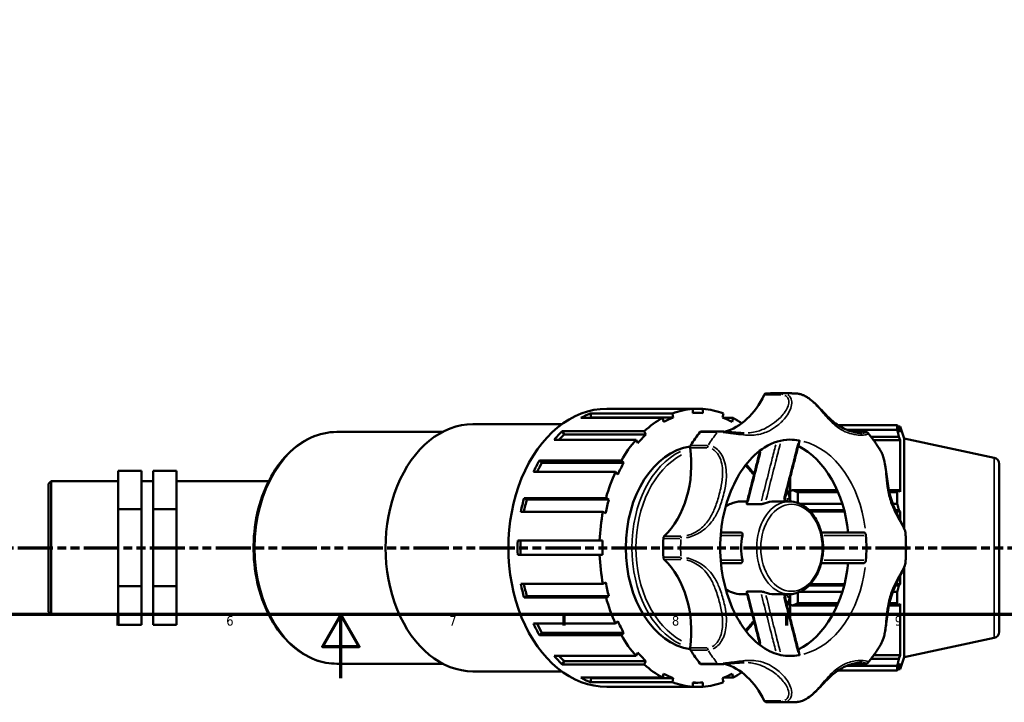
# Model space of a CAD drawing. Header units: millimetres. Extents: x 0 to 1075, y -415 to 829.
# Tile 3 of 10: x 320 to 629, y -8 to 207. Entities that reach past the tile are written whole.
import ezdxf

# ---------------------------------------------------------------- set-up
doc = ezdxf.new("R2010")
doc.units = ezdxf.units.MM
doc.linetypes.add('DOUBLE_DASH_CHAIN', pattern=[1.2403, 0.6614, -0.0827, 0.1654, -0.0827, 0.1654, -0.0827])
for name, color, linetype, lineweight in [('Border (ANSI)', 7, 'Continuous', 70), ('Section Line (ANSI)', 7, 'DOUBLE_DASH_CHAIN', 70), ('Visible (ANSI)', 7, 'Continuous', 50), ('Visible Narrow (ANSI)', 7, 'Continuous', 35)]:
    doc.layers.add(name, color=color, linetype=linetype, lineweight=lineweight)
doc.styles.add('Note Text (ANSI)', font='tahoma.ttf')

# ---------------------------------------------------------------- blocks, each defined once
blk = doc.blocks.new('Borders Default Border')
at = {"layer": 'Border (ANSI)'}
for p, q in [((350.42, 20), (350.42, 16.55)), ((490.58, 20), (490.58, 16.55)), ((560.67, 20), (560.67, 16.55))]:
    blk.add_line(p, q, dxfattribs=at)
at = {"layer": 'Border (ANSI)', "flags": 128}
for points in [[(20, 20), (20, 574), (821, 574), (821, 20), (20, 20)], [(420.5, 0), (420.5, 20), (414.73, 10), (426.27, 10), (420.5, 20)]]:
    blk.add_lwpolyline(points, dxfattribs=at)
at = {"layer": 'Border (ANSI)', "char_height": 3.05, "attachment_point": 7, "style": 'Note Text (ANSI)'}
for s, insert in [('6', (384.49, 16.49)), ('7', (454.6, 16.55)), ('8', (524.63, 16.48)), ('9', (594.7, 16.49))]:
    blk.add_mtext(s, dxfattribs=dict(at, insert=insert))
blk = doc.blocks.new('2dTransSection0')
at = {"layer": 'Section Line (ANSI)', "linetype": 'DOUBLE_DASH_CHAIN', "ltscale": 16.726234}
blk.add_line((277.44, 41.03), (744.99, 41.03), dxfattribs=at)

msp = doc.modelspace()

# ---------------------------------------------------------------- linework, layer by layer
at = {"layer": 'Visible (ANSI)'}
for p, q in [((556.232, 89.628), (561.731, 89.628)), ((504.145, 84.768), (507.008, 84.768)), ((531.184, 84.709), (505.41, 84.709)), ((531.184, 84.709), (534.381, 84.709)), ((531.184, 83.395), (531.184, 84.709)), ((534.381, 84.709), (534.381, 83.395)), ((521.718, 81.873), (495.944, 81.873)), ((498.984, 83.27), (524.758, 83.27)), ((498.984, 83.27), (499.271, 82.02)), ((525.045, 82.02), (499.271, 82.02)), ((522.005, 80.623), (521.718, 81.873)), ((524.758, 83.27), (525.045, 82.02)), ((532.783, 83.455), (531.184, 83.455)), ((540.52, 82.02), (540.807, 83.27)), ((540.9, 81.873), (543.847, 81.873)), ((543.847, 81.873), (543.56, 80.623)), ((419.249, 77.478), (452.48, 77.478)), ((462.047, 79.908), (489.975, 79.908)), ((490.146, 77.695), (515.92, 77.695)), ((490.146, 77.695), (490.692, 76.632)), ((515.92, 77.695), (516.466, 76.632)), ((539.367, 77.636), (533.869, 77.636)), ((576.847, 79.606), (595.472, 79.606)), ((595.472, 78.123), (579.684, 78.123)), ((581.126, 77.636), (584.094, 77.636)), ((595.472, 78.123), (595.472, 79.606)), ((595.704, 79.158), (596.405, 79.158)), ((596.405, 77.393), (596.005, 78.566)), ((596.405, 77.393), (596.405, 79.158)), ((597.631, 75.383), (596.405, 79.158)), ((513.334, 75.038), (487.56, 75.038)), ((516.466, 76.632), (490.692, 76.632)), ((513.881, 73.975), (513.334, 75.038)), ((587.235, 75.94), (596.005, 75.94)), ((588.05, 74.849), (596.405, 74.849)), ((596.005, 75.94), (596.405, 74.849)), ((596.405, 58.634), (596.405, 74.849)), ((597.631, 47.171), (597.631, 75.383)), ((625.947, 69.364), (597.631, 75.383)), ((482.959, 68.531), (508.733, 68.531)), ((482.959, 68.531), (483.711, 67.759)), ((508.733, 68.531), (509.485, 67.759)), ((350.531, 65.276), (357.865, 65.276)), ((350.531, 65.276), (350.531, 53.212)), ((357.865, 53.212), (357.865, 65.276)), ((368.865, 65.276), (361.531, 65.276)), ((361.531, 65.276), (361.531, 53.212)), ((368.865, 65.276), (368.865, 53.212)), ((509.485, 67.759), (483.711, 67.759)), ((627.531, 67.408), (627.531, 14.647)), ((328.531, 61.144), (329.369, 61.983)), ((329.369, 61.983), (329.369, 20.073)), ((329.369, 61.983), (350.531, 61.983)), ((357.865, 61.983), (361.531, 61.983)), ((368.865, 61.983), (397.798, 61.983)), ((506.855, 64.875), (481.081, 64.875)), ((507.606, 64.102), (506.855, 64.875)), ((561.751, 62.916), (561.751, 58.823)), ((328.531, 20.911), (328.531, 61.144)), ((562.571, 59.202), (561.751, 58.823)), ((576.567, 59.202), (562.571, 59.202)), ((596.005, 59.202), (592.861, 59.202)), ((596.405, 58.634), (596.005, 59.202)), ((478.127, 56.675), (503.901, 56.675)), ((478.127, 56.675), (479.01, 56.269)), ((504.784, 56.269), (479.01, 56.269)), ((503.901, 56.675), (504.784, 56.269)), ((560.781, 56.269), (561.664, 56.675)), ((561.751, 55.606), (561.751, 58.823)), ((564.211, 58.49), (564.211, 55.156)), ((564.211, 58.49), (576.877, 58.49)), ((593.015, 58.49), (595.472, 58.49)), ((595.472, 54.911), (595.472, 58.49)), ((350.531, 53.212), (357.865, 53.212)), ((350.531, 53.212), (350.531, 28.963)), ((357.865, 28.963), (357.865, 53.212)), ((368.865, 53.212), (361.531, 53.212)), ((361.531, 53.212), (361.531, 28.963)), ((368.865, 53.212), (368.865, 28.963)), ((546.367, 55.608), (548.315, 55.608)), ((548.399, 54.774), (552.543, 54.774)), ((556.727, 55.608), (561.59, 55.608)), ((578.194, 54.911), (564.833, 54.911)), ((567.781, 52.863), (578.785, 52.863)), ((595.472, 54.911), (594.073, 54.911)), ((594.909, 52.863), (596.005, 52.863)), ((596.005, 52.863), (596.405, 52.494)), ((502.913, 52.377), (477.139, 52.377)), ((503.797, 51.971), (502.913, 52.377)), ((568.137, 52.494), (578.881, 52.494)), ((595.076, 52.494), (596.405, 52.494)), ((596.405, 49.774), (596.405, 52.494)), ((476.121, 43.288), (501.895, 43.288)), ((501.895, 43.288), (502.824, 43.288)), ((501.895, 38.768), (476.121, 38.768)), ((502.824, 38.768), (501.895, 38.768)), ((597.631, 6.672), (597.631, 34.884)), ((596.405, 29.562), (596.405, 32.281)), ((350.531, 28.963), (357.865, 28.963)), ((350.531, 28.963), (350.531, 16.779)), ((357.865, 16.779), (357.865, 28.963)), ((368.865, 28.963), (361.531, 28.963)), ((361.531, 28.963), (361.531, 16.779)), ((368.865, 28.963), (368.865, 16.779)), ((477.139, 29.679), (502.913, 29.679)), ((502.913, 29.679), (503.797, 30.085)), ((578.785, 29.192), (567.781, 29.192)), ((568.137, 29.562), (578.881, 29.562)), ((596.005, 29.192), (594.909, 29.192)), ((595.076, 29.562), (596.405, 29.562)), ((596.405, 29.562), (596.005, 29.192)), ((479.01, 25.786), (478.127, 25.38)), ((503.901, 25.38), (478.127, 25.38)), ((504.784, 25.786), (479.01, 25.786)), ((504.784, 25.786), (503.901, 25.38)), ((546.367, 26.448), (548.315, 26.448)), ((548.399, 27.282), (552.543, 27.282)), ((556.727, 26.448), (561.59, 26.448)), ((561.664, 25.38), (560.781, 25.786)), ((561.751, 23.232), (561.751, 26.449)), ((564.211, 26.899), (564.211, 23.566)), ((564.833, 27.145), (578.194, 27.145)), ((594.073, 27.145), (595.472, 27.145)), ((595.472, 23.566), (595.472, 27.145)), ((561.751, 23.232), (561.751, 19.139)), ((561.751, 23.232), (562.571, 22.853)), ((562.571, 22.853), (576.567, 22.853)), ((576.877, 23.566), (564.211, 23.566)), ((592.861, 22.853), (596.005, 22.853)), ((595.472, 23.566), (593.015, 23.566)), ((596.005, 22.853), (596.405, 23.421)), ((596.405, 7.206), (596.405, 23.421)), ((328.531, 20.911), (329.369, 20.073)), ((329.369, 20.073), (350.531, 20.073)), ((357.865, 20.073), (361.531, 20.073)), ((368.865, 20.073), (397.798, 20.073)), ((350.531, 16.779), (357.865, 16.779)), ((368.865, 16.779), (361.531, 16.779)), ((481.081, 17.181), (506.855, 17.181)), ((506.855, 17.181), (507.606, 17.953)), ((483.711, 14.296), (482.959, 13.524)), ((508.733, 13.524), (482.959, 13.524)), ((509.485, 14.296), (483.711, 14.296)), ((509.485, 14.296), (508.733, 13.524)), ((625.947, 12.691), (597.631, 6.672)), ((487.56, 7.017), (513.334, 7.017)), ((513.334, 7.017), (513.881, 8.08)), ((588.05, 7.206), (596.405, 7.206)), ((596.405, 7.206), (596.005, 6.115)), ((597.631, 6.672), (596.405, 2.898)), ((419.249, 4.578), (452.48, 4.578)), ((490.692, 5.423), (490.146, 4.36)), ((515.92, 4.36), (490.146, 4.36)), ((516.466, 5.423), (490.692, 5.423)), ((516.466, 5.423), (515.92, 4.36)), ((533.869, 4.42), (539.367, 4.42)), ((579.684, 3.932), (595.472, 3.932)), ((584.094, 4.42), (581.126, 4.42)), ((596.005, 6.115), (587.235, 6.115)), ((595.472, 2.45), (595.472, 3.932)), ((596.005, 3.489), (596.405, 4.662)), ((596.405, 2.898), (596.405, 4.662)), ((462.047, 2.148), (489.975, 2.148)), ((495.944, 0.182), (521.718, 0.182)), ((499.271, 0.035), (498.984, -1.214)), ((525.045, 0.035), (499.271, 0.035)), ((521.718, 0.182), (522.005, 1.432)), ((525.045, 0.035), (524.758, -1.214)), ((540.807, -1.214), (540.52, 0.035)), ((543.847, 0.182), (540.9, 0.182)), ((543.56, 1.432), (543.847, 0.182)), ((595.472, 2.45), (576.847, 2.45)), ((595.704, 2.898), (596.405, 2.898)), ((524.758, -1.214), (498.984, -1.214)), ((504.145, -2.712), (507.008, -2.712)), ((505.41, -2.654), (531.184, -2.654)), ((531.184, -2.654), (531.184, -1.34)), ((532.783, -1.4), (531.184, -1.4)), ((534.381, -2.654), (531.184, -2.654)), ((534.381, -1.34), (534.381, -2.654)), ((556.232, -7.572), (561.731, -7.572))]:
    msp.add_line(p, q, dxfattribs=at)
for centre, start, end in [((625.531, 67.408), 0, 78), ((625.531, 14.647), 282, 0)]:
    msp.add_arc(centre, 2, start, end, dxfattribs=at)
for centre, major_axis, start_param, end_param in [((537.674, 104.39), (0, -27.273), 0.1801496, 0.9775702), ((554.191, 88.64), (0, 0.9), 0.0605445, 0.9775702), ((556.232, 41.028), (0, 48.6), 0, 0.0605445), ((504.145, 41.028), (0, 43.74), 0, 3.1415927), ((507.008, 41.028), (0, 43.74), 6.2314933, 6.3348773), ((532.783, 41.028), (0, 43.74), 0.051692, 0.2624673), ((532.783, 41.028), (0, 43.74), 6.020718, 6.2314933), ((507.008, 41.028), (0, 43.74), 0.2624673, 0.3658512), ((507.008, 41.028), (0, 42.428), 0.2608671, 0.273984), ((532.783, 41.028), (0, 43.74), 0.3658512, 0.5766266), ((532.783, 41.028), (0, 42.428), 0.2608671, 0.3674514), ((532.783, 41.028), (0, 42.428), 6.2298931, 6.3364775), ((532.783, 41.028), (0, 42.428), 5.9157339, 6.0223182), ((532.783, 41.028), (0, 43.74), 5.8214198, 5.9173341), ((462.047, 41.028), (0, 38.88), 0, 3.1415927), ((507.008, 41.028), (0, 43.74), 0.5766266, 0.6800105), ((556.232, 41.028), (0, -48.6), 3.8664463, 3.9875353), ((533.869, 76.736), (0, 0.9), 0, 0.7248537), ((507.008, 41.028), (0, -42.428), 3.716619, 3.782398), ((532.783, 41.028), (0, -43.74), 3.8216032, 4.0323785), ((532.783, 41.028), (0, -42.428), 3.716619, 3.8232034), ((561.731, 41.028), (0, 34.02), 6.1675696, 6.2831853), ((532.783, 41.028), (0, 32.076), 0.1063307, 3.035262), ((511.428, 67.273), (0, 27.273), 3.7348188, 4.904561), ((530.983, 72.654), (0, -0.9), 3.9875353, 4.904561), ((556.232, 41.028), (0, 34.02), 4.8557365, 5.9396885), ((507.008, 41.028), (0, 43.74), 0.8907858, 0.9941698), ((507.008, 41.028), (0, -42.428), 4.0307783, 4.1155136), ((532.783, 41.028), (0, -42.428), 4.0307783, 4.1373626), ((532.783, 41.028), (0, -43.74), 4.1357624, 4.3465377), ((532.783, 41.028), (0, 43.74), 5.0782402, 5.1453366), ((507.008, 41.028), (0, 43.74), 1.2049451, 1.308329), ((507.008, 41.028), (0, -42.428), 4.3449375, 4.4416031), ((532.783, 41.028), (0, -42.428), 4.3449375, 4.4515219), ((532.783, 41.028), (0, 42.428), 5.063182, 5.0798404), ((556.727, 41.028), (0, 14.58), 0, 0.26923), ((532.783, 41.028), (0, -43.74), 4.4499217, 4.660697), ((556.232, 41.028), (0, -48.6), 4.6518445, 4.7729335), ((522.565, 43.914), (0, -0.9), 3.7348188, 4.6518445), ((556.727, 41.028), (0, -14.58), 4.443159, 4.981619), ((561.731, 41.028), (0, 34.02), 4.5967732, 4.8280047), ((507.008, 41.028), (0, 43.74), 1.5191044, 1.6224883), ((507.008, 41.028), (0, -42.428), 4.6590968, 4.7656812), ((532.783, 41.028), (0, -42.428), 4.6590968, 4.7656812), ((532.783, 41.028), (0, -43.74), 4.764081, 4.9748563), ((522.565, 38.141), (0, -0.9), 4.7729335, 5.6899592), ((511.428, 14.782), (0, 27.273), 4.5202169, 5.6899592), ((556.232, 41.028), (0, -34.02), 0.3434968, 1.4274488), ((507.008, 41.028), (0, 43.74), 1.8332636, 1.9366476), ((507.008, 41.028), (0, -42.428), 4.9831749, 5.0798404), ((532.783, 41.028), (0, -42.428), 4.9732561, 5.0798404), ((532.783, 41.028), (0, -43.74), 5.0782402, 5.2890155), ((556.727, 41.028), (0, -14.58), 6.0139553, 6.2831853), ((532.783, 41.028), (0, 42.428), 4.3449375, 4.361596), ((532.783, 41.028), (0, 43.74), 4.2794414, 4.3465377), ((507.008, 41.028), (0, 43.74), 2.1474229, 2.2508068), ((507.008, 41.028), (0, -42.428), 5.3092644, 5.3939997), ((532.783, 41.028), (0, -42.428), 5.2874153, 5.3939997), ((532.783, 41.028), (0, -43.74), 5.3923995, 5.6031748), ((530.983, 9.401), (0, -0.9), 4.5202169, 5.4372426), ((507.008, 41.028), (0, 43.74), 2.4615822, 2.5649661), ((507.008, 41.028), (0, -42.428), 5.64238, 5.708159), ((532.783, 41.028), (0, -42.428), 5.6015746, 5.708159), ((556.232, 41.028), (0, -48.6), 5.4372426, 5.5583316), ((561.731, 41.028), (0, -34.02), 0, 0.1156157), ((532.783, 41.028), (0, -43.74), 5.7065587, 5.9173341), ((533.869, 5.32), (0, -0.9), 5.5583316, 6.2831853), ((537.674, -22.335), (0, 27.273), 5.3056151, 6.1030357), ((507.008, 41.028), (0, -43.74), 5.9173341, 6.020718), ((507.008, 41.028), (0, -42.428), 6.0092013, 6.0223182), ((532.783, 41.028), (0, -42.428), 5.9157339, 6.0223182), ((532.783, 41.028), (0, -42.428), 0.2608671, 0.3674514), ((532.783, 41.028), (0, -43.74), 0.3658512, 0.4617655), ((507.008, 41.028), (0, -43.74), 6.2314933, 6.3348773), ((532.783, 41.028), (0, -43.74), 6.020718, 6.2314933), ((532.783, 41.028), (0, -42.428), 6.2298931, 6.3364775), ((532.783, 41.028), (0, -43.74), 0.051692, 0.2624673), ((554.191, -6.585), (0, -0.9), 5.3056151, 6.2226408), ((556.232, 41.028), (0, -48.6), 6.2226408, 6.2831853)]:
    msp.add_ellipse(centre, major_axis=major_axis, ratio=0.7071068, start_param=start_param, end_param=end_param, dxfattribs=at)
for points, knots in [([(564.128, 89.525), (563.969, 89.538), (563.809, 89.551), (563.49, 89.573), (563.33, 89.582), (563.01, 89.599), (562.85, 89.606), (562.531, 89.617), (562.371, 89.621), (562.051, 89.626), (561.891, 89.628), (561.731, 89.628)], [3.08085945, 3.08085945, 3.08085945, 3.08085945, 3.093006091, 3.093006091, 3.105152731, 3.105152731, 3.117299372, 3.117299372, 3.129446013, 3.129446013, 3.141592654, 3.141592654, 3.141592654, 3.141592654]), ([(584.42, 77.117), (584.19, 77.117), (583.927, 77.129), (583.25, 77.19), (582.817, 77.251), (581.731, 77.462), (581.061, 77.638), (579.725, 78.09), (579.06, 78.366), (577.773, 79.015), (577.152, 79.387), (575.95, 80.229), (575.37, 80.698), (574.215, 81.738), (573.641, 82.31), (572.486, 83.508), (571.909, 84.129), (570.875, 85.206), (570.444, 85.647), (569.634, 86.426), (569.265, 86.765), (568.557, 87.369), (568.221, 87.638), (567.566, 88.115), (567.25, 88.327), (566.627, 88.698), (566.322, 88.86), (565.722, 89.131), (565.427, 89.243), (564.796, 89.429), (564.461, 89.496), (564.128, 89.525)], [0.8594654, 0.8594654, 0.8594654, 0.8594654, 1.0149682, 1.0149682, 1.2301727, 1.2301727, 1.5343942, 1.5343942, 1.8386158, 1.8386158, 2.1428373, 2.1428373, 2.4470588, 2.4470588, 2.7512803, 2.7512803, 3.0347235, 3.0347235, 3.2222984, 3.2222984, 3.3671809, 3.3671809, 3.4892632, 3.4892632, 3.5980135, 3.5980135, 3.6986238, 3.6986238, 3.7938862, 3.7938862, 3.9016804, 3.9016804, 3.9016804, 3.9016804]), ([(419.249, 77.478), (416.498, 77.478), (413.749, 76.871), (408.508, 74.513), (406.023, 72.744), (401.538, 68.2), (399.552, 65.402), (396.301, 59.07), (395.045, 55.529), (393.394, 48.078), (393.001, 44.168), (393.117, 36.374), (393.626, 32.491), (395.498, 25.136), (396.861, 21.666), (400.32, 15.495), (402.413, 12.793), (407.12, 8.465), (409.73, 6.827), (414.677, 4.995), (416.963, 4.578), (419.249, 4.578)], [3.1415927, 3.1415927, 3.1415927, 3.1415927, 3.4496713, 3.4496713, 3.7632311, 3.7632311, 4.0845206, 4.0845206, 4.4087831, 4.4087831, 4.7333951, 4.7333951, 5.057949, 5.057949, 5.3825652, 5.3825652, 5.7066588, 5.7066588, 6.0271236, 6.0271236, 6.2831853, 6.2831853, 6.2831853, 6.2831853]), ([(547.303, 77.117), (546.828, 77.117), (546.328, 77.133), (545.283, 77.191), (544.737, 77.234), (543.617, 77.333), (543.043, 77.39), (541.908, 77.496), (541.346, 77.545), (540.292, 77.615), (539.8, 77.636), (539.367, 77.636)], [3.08095928, 3.08095928, 3.08095928, 3.08095928, 3.25285293, 3.25285293, 3.42474658, 3.42474658, 3.59664023, 3.59664023, 3.76853387, 3.76853387, 3.94042752, 3.94042752, 3.94042752, 3.94042752]), ([(584.094, 77.636), (584.286, 77.636), (584.466, 77.632), (584.801, 77.616), (584.956, 77.604), (585.243, 77.571), (585.375, 77.551), (585.624, 77.497), (585.74, 77.465), (585.931, 77.384), (585.998, 77.352), (586.147, 77.255), (586.231, 77.192), (586.319, 77.086)], [0, 0, 0, 0, 0.07615638, 0.07615638, 0.15231275, 0.15231275, 0.22846913, 0.22846913, 0.3046255, 0.3046255, 0.34270369, 0.34270369, 0.38078188, 0.38078188, 0.38078188, 0.38078188]), ([(561.731, 75.048), (559.106, 75.048), (556.445, 74.294), (551.656, 71.297), (549.551, 69.373), (545.938, 64.629), (544.397, 61.915), (541.939, 55.867), (541.014, 52.546), (539.89, 45.6), (539.693, 41.978), (540.062, 34.822), (540.628, 31.291), (542.437, 24.708), (543.678, 21.657), (546.647, 16.333), (548.374, 14.063), (552.102, 10.413), (554.102, 9.072), (557.981, 7.393), (559.86, 7.008), (561.731, 7.008)], [3.1415927, 3.1415927, 3.1415927, 3.1415927, 3.5581111, 3.5581111, 3.8898766, 3.8898766, 4.1906431, 4.1906431, 4.4874344, 4.4874344, 4.7850779, 4.7850779, 5.0830796, 5.0830796, 5.3801974, 5.3801974, 5.6776551, 5.6776551, 5.9862192, 5.9862192, 6.2831853, 6.2831853, 6.2831853, 6.2831853]), ([(559.914, 55.608), (560.182, 56.688), (560.453, 57.769), (561.057, 60.174), (561.392, 61.499), (562.063, 64.148), (562.4, 65.472), (563.073, 68.12), (563.411, 69.444), (564.086, 72.091), (564.424, 73.415), (564.763, 74.738)], [0.2066927, 0.2066927, 0.2066927, 0.2066927, 0.5506967, 0.5506967, 0.9729158, 0.9729158, 1.3951349, 1.3951349, 1.817354, 1.817354, 2.2395731, 2.2395731, 2.2395731, 2.2395731]), ([(564.506, 74.821), (564.584, 74.808), (564.646, 74.794), (564.736, 74.768), (564.76, 74.754), (564.763, 74.741), (564.763, 74.74), (564.763, 74.738)], [0, 0, 0, 0, 0.033470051, 0.033470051, 0.069396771, 0.069396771, 0.073921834, 0.073921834, 0.073921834, 0.073921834]), ([(590.301, 71.429), (590.061, 71.831), (589.815, 72.228), (589.315, 73.013), (589.059, 73.4), (588.538, 74.166), (588.273, 74.543), (587.731, 75.288), (587.456, 75.655), (586.895, 76.379), (586.609, 76.735), (586.319, 77.086)], [2.27236415, 2.27236415, 2.27236415, 2.27236415, 2.30481988, 2.30481988, 2.33727562, 2.33727562, 2.36973135, 2.36973135, 2.40218708, 2.40218708, 2.43464281, 2.43464281, 2.43464281, 2.43464281]), ([(548.132, 54.87), (548.461, 56.199), (548.792, 57.526), (549.458, 60.178), (549.792, 61.503), (550.463, 64.152), (550.799, 65.476), (551.472, 68.123), (551.81, 69.447), (552.222, 71.065), (552.298, 71.361), (552.373, 71.657)], [0.0828257, 0.0828257, 0.0828257, 0.0828257, 0.5047265, 0.5047265, 0.9266273, 0.9266273, 1.3485281, 1.3485281, 1.7704289, 1.7704289, 1.8647183, 1.8647183, 1.8647183, 1.8647183]), ([(598.083, 45.44), (598.046, 45.985), (597.886, 46.508), (597.508, 47.495), (597.301, 47.952), (596.797, 49.003), (596.49, 49.604), (595.79, 50.994), (595.394, 51.792), (594.65, 53.431), (594.301, 54.273), (593.682, 55.996), (593.412, 56.879), (592.957, 58.682), (592.77, 59.604), (592.456, 61.486), (592.328, 62.447), (592.08, 64.4), (591.961, 65.394), (591.694, 67.119), (591.562, 67.85), (591.265, 69.075), (591.121, 69.575), (590.766, 70.538), (590.556, 71.001), (590.301, 71.429)], [0.5340134, 0.5340134, 0.5340134, 0.5340134, 0.7654824, 0.7654824, 0.9563422, 0.9563422, 1.1936322, 1.1936322, 1.4907186, 1.4907186, 1.7878051, 1.7878051, 2.0848916, 2.0848916, 2.3819781, 2.3819781, 2.6790646, 2.6790646, 2.9761511, 2.9761511, 3.1945509, 3.1945509, 3.3497146, 3.3497146, 3.5048783, 3.5048783, 3.5048783, 3.5048783]), ([(546.367, 55.608), (545.265, 55.608), (544.165, 55.369), (542.57, 54.667), (542.03, 54.359), (541.515, 53.994)], [3.14159265, 3.14159265, 3.14159265, 3.14159265, 3.44356167, 3.44356167, 3.60588378, 3.60588378, 3.60588378, 3.60588378]), ([(548.399, 54.774), (548.315, 54.774), (548.247, 54.781), (548.157, 54.81), (548.133, 54.83), (548.13, 54.86), (548.131, 54.865), (548.132, 54.87)], [0, 0, 0, 0, 0.035588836, 0.035588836, 0.068503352, 0.068503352, 0.075190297, 0.075190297, 0.075190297, 0.075190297]), ([(553.985, 55.082), (553.905, 55.051), (553.81, 55.019), (553.588, 54.952), (553.46, 54.918), (553.19, 54.854), (553.048, 54.826), (552.845, 54.796), (552.778, 54.788), (552.653, 54.777), (552.595, 54.774), (552.543, 54.774)], [0, 0, 0, 0, 0.03513205, 0.03513205, 0.07492068, 0.07492068, 0.11817576, 0.11817576, 0.14073938, 0.14073938, 0.16282942, 0.16282942, 0.16282942, 0.16282942]), ([(561.59, 26.448), (562.691, 26.448), (563.792, 26.686), (565.893, 27.612), (566.891, 28.309), (568.7, 30.104), (569.504, 31.216), (570.826, 33.739), (571.338, 35.154), (572.016, 38.135), (572.179, 39.7), (572.143, 42.823), (571.943, 44.38), (571.197, 47.333), (570.65, 48.728), (569.255, 51.212), (568.409, 52.303), (566.501, 54.046), (565.442, 54.707), (563.436, 55.441), (562.513, 55.608), (561.59, 55.608)], [0, 0, 0, 0, 0.301969, 0.301969, 0.6117156, 0.6117156, 0.9332981, 0.9332981, 1.2598867, 1.2598867, 1.5871544, 1.5871544, 1.9143443, 1.9143443, 2.2416128, 2.2416128, 2.5679728, 2.5679728, 2.8884378, 2.8884378, 3.1415927, 3.1415927, 3.1415927, 3.1415927]), ([(546.259, 45.888), (545.904, 45.888), (545.55, 45.888), (544.607, 45.888), (544.02, 45.888), (543.434, 45.888), (542.441, 45.888), (541.453, 45.888), (540.325, 45.888), (540.183, 45.888), (540.042, 45.888)], [0.5454478, 0.5454478, 0.5454478, 0.5454478, 0.7911348, 0.7911348, 1.2017065, 1.2017065, 1.2017065, 1.8969792, 1.8969792, 1.9964949, 1.9964949, 1.9964949, 1.9964949]), ([(546.259, 45.888), (546.349, 45.888), (546.432, 45.864), (546.585, 45.772), (546.653, 45.699), (546.757, 45.514), (546.792, 45.401), (546.812, 45.217), (546.815, 45.156), (546.809, 45.032), (546.802, 44.969), (546.789, 44.906)], [0, 0, 0, 0, 0.03790318, 0.03790318, 0.08014714, 0.08014714, 0.12322898, 0.12322898, 0.14333203, 0.14333203, 0.1629636, 0.1629636, 0.1629636, 0.1629636]), ([(584.832, 45.888), (582.676, 45.888), (580.52, 45.888), (576.139, 45.888), (573.914, 45.888), (571.692, 45.888), (571.648, 45.888), (571.605, 45.888), (571.562, 45.888)], [0.5673744, 0.5673744, 0.5673744, 0.5673744, 1.2819445, 1.2819445, 2.0198087, 2.0198087, 2.0198087, 2.0341375, 2.0341375, 2.0341375, 2.0341375]), ([(584.832, 45.888), (584.926, 45.888), (585.021, 45.862), (585.205, 45.763), (585.293, 45.69), (585.442, 45.509), (585.503, 45.404), (585.59, 45.182), (585.616, 45.068), (585.626, 44.952)], [0, 0, 0, 0, 0.0395455, 0.0395455, 0.07984599, 0.07984599, 0.11776854, 0.11776854, 0.15283184, 0.15283184, 0.15283184, 0.15283184]), ([(598.083, 36.615), (598.122, 37.202), (598.154, 37.79), (598.202, 38.966), (598.217, 39.555), (598.233, 40.733), (598.233, 41.322), (598.217, 42.5), (598.202, 43.089), (598.154, 44.266), (598.122, 44.853), (598.083, 45.44)], [1.47571417, 1.47571417, 1.47571417, 1.47571417, 1.51374703, 1.51374703, 1.55177989, 1.55177989, 1.58981276, 1.58981276, 1.62784562, 1.62784562, 1.66587849, 1.66587849, 1.66587849, 1.66587849]), ([(540.042, 36.168), (540.112, 36.168), (540.182, 36.168), (541.299, 36.168), (542.348, 36.168), (543.401, 36.168), (544.003, 36.168), (544.607, 36.168), (545.561, 36.168), (545.91, 36.168), (546.259, 36.168)], [1.2326601, 1.2326601, 1.2326601, 1.2326601, 1.2819445, 1.2819445, 2.0198087, 2.0198087, 2.0198087, 2.441832, 2.441832, 2.6837073, 2.6837073, 2.6837073, 2.6837073]), ([(546.789, 37.15), (546.811, 37.037), (546.818, 36.925), (546.801, 36.702), (546.774, 36.594), (546.685, 36.4), (546.621, 36.318), (546.502, 36.23), (546.457, 36.207), (546.362, 36.176), (546.312, 36.168), (546.259, 36.168)], [0, 0, 0, 0, 0.03513244, 0.03513244, 0.07492153, 0.07492153, 0.11817667, 0.11817667, 0.14073998, 0.14073998, 0.16282941, 0.16282941, 0.16282941, 0.16282941]), ([(571.562, 36.168), (571.582, 36.168), (571.602, 36.168), (571.622, 36.168), (573.717, 36.168), (575.813, 36.168), (580.217, 36.168), (582.524, 36.168), (584.832, 36.168)], [1.1950175, 1.1950175, 1.1950175, 1.1950175, 1.2017065, 1.2017065, 1.2017065, 1.8969792, 1.8969792, 2.6617806, 2.6617806, 2.6617806, 2.6617806]), ([(585.626, 37.103), (585.617, 36.992), (585.592, 36.883), (585.512, 36.67), (585.456, 36.569), (585.317, 36.39), (585.234, 36.314), (585.094, 36.23), (585.042, 36.207), (584.937, 36.176), (584.884, 36.168), (584.832, 36.168)], [0, 0, 0, 0, 0.03347021, 0.03347021, 0.0693972, 0.0693972, 0.10826259, 0.10826259, 0.1303838, 0.1303838, 0.15240263, 0.15240263, 0.15240263, 0.15240263]), ([(590.301, 10.626), (590.657, 11.223), (590.925, 11.887), (591.279, 13.03), (591.396, 13.495), (591.62, 14.53), (591.72, 15.104), (591.922, 16.408), (592.016, 17.14), (592.232, 18.848), (592.352, 19.818), (592.64, 21.72), (592.807, 22.652), (593.222, 24.477), (593.469, 25.369), (594.046, 27.114), (594.376, 27.966), (595.095, 29.628), (595.482, 30.438), (596.264, 32.01), (596.658, 32.771), (597.276, 34.047), (597.517, 34.573), (597.901, 35.599), (598.048, 36.098), (598.083, 36.615)], [0.4355768, 0.4355768, 0.4355768, 0.4355768, 0.6519895, 0.6519895, 0.7940415, 0.7940415, 0.9651802, 0.9651802, 1.1838242, 1.1838242, 1.4809107, 1.4809107, 1.7779971, 1.7779971, 2.0750836, 2.0750836, 2.37217, 2.37217, 2.6692565, 2.6692565, 2.966343, 2.966343, 3.1863922, 3.1863922, 3.4064414, 3.4064414, 3.4064414, 3.4064414]), ([(541.515, 28.061), (542.185, 27.587), (542.897, 27.209), (544.52, 26.615), (545.443, 26.448), (546.367, 26.448)], [5.81889418, 5.81889418, 5.81889418, 5.81889418, 6.03003047, 6.03003047, 6.28318531, 6.28318531, 6.28318531, 6.28318531]), ([(548.132, 27.185), (548.131, 27.191), (548.13, 27.197), (548.135, 27.227), (548.159, 27.246), (548.248, 27.274), (548.316, 27.282), (548.399, 27.282)], [0.060693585, 0.060693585, 0.060693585, 0.060693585, 0.068364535, 0.068364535, 0.100584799, 0.100584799, 0.135833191, 0.135833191, 0.135833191, 0.135833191]), ([(552.373, 10.398), (552.298, 10.694), (552.222, 10.99), (551.81, 12.609), (551.472, 13.932), (550.799, 16.579), (550.463, 17.903), (549.792, 20.552), (549.458, 21.877), (548.792, 24.529), (548.461, 25.856), (548.132, 27.185)], [0.4798945, 0.4798945, 0.4798945, 0.4798945, 0.5741839, 0.5741839, 0.9960847, 0.9960847, 1.4179855, 1.4179855, 1.8398863, 1.8398863, 2.2617871, 2.2617871, 2.2617871, 2.2617871]), ([(552.543, 27.282), (552.632, 27.282), (552.738, 27.273), (552.979, 27.241), (553.116, 27.216), (553.394, 27.155), (553.534, 27.118), (553.725, 27.062), (553.783, 27.044), (553.891, 27.008), (553.941, 26.99), (553.985, 26.973)], [0, 0, 0, 0, 0.03790272, 0.03790272, 0.08014639, 0.08014639, 0.12322855, 0.12322855, 0.14333168, 0.14333168, 0.16296361, 0.16296361, 0.16296361, 0.16296361]), ([(564.763, 7.317), (564.424, 8.64), (564.086, 9.964), (563.411, 12.611), (563.073, 13.935), (562.4, 16.583), (562.063, 17.907), (561.392, 20.557), (561.057, 21.881), (560.453, 24.287), (560.182, 25.367), (559.914, 26.448)], [0.1048837, 0.1048837, 0.1048837, 0.1048837, 0.5271028, 0.5271028, 0.9493219, 0.9493219, 1.371541, 1.371541, 1.7937601, 1.7937601, 2.1377642, 2.1377642, 2.1377642, 2.1377642]), ([(547.932, 14.813), (548.045, 14.924), (548.156, 15.037), (549.051, 15.954), (549.797, 16.825), (550.5, 17.758)], [0.60887598, 0.60887598, 0.60887598, 0.60887598, 0.62686956, 0.62686956, 0.7539031, 0.7539031, 0.7539031, 0.7539031]), ([(586.319, 4.969), (586.609, 5.32), (586.895, 5.676), (587.456, 6.4), (587.731, 6.767), (588.273, 7.512), (588.538, 7.89), (589.059, 8.655), (589.315, 9.042), (589.815, 9.827), (590.061, 10.225), (590.301, 10.626)], [0.70694984, 0.70694984, 0.70694984, 0.70694984, 0.73940557, 0.73940557, 0.77186131, 0.77186131, 0.80431704, 0.80431704, 0.83677277, 0.83677277, 0.8692285, 0.8692285, 0.8692285, 0.8692285]), ([(564.763, 7.317), (564.763, 7.317), (564.763, 7.316), (564.764, 7.304), (564.742, 7.29), (564.651, 7.262), (564.588, 7.248), (564.506, 7.235)], [0.078711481, 0.078711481, 0.078711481, 0.078711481, 0.079845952, 0.079845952, 0.11776849, 0.11776849, 0.152831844, 0.152831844, 0.152831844, 0.152831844]), ([(539.367, 4.42), (539.8, 4.42), (540.292, 4.44), (541.346, 4.51), (541.908, 4.559), (543.044, 4.666), (543.617, 4.722), (544.737, 4.821), (545.283, 4.864), (546.328, 4.922), (546.828, 4.938), (547.303, 4.938)], [0, 0, 0, 0, 0.17189307, 0.17189307, 0.34378615, 0.34378615, 0.51567922, 0.51567922, 0.68757229, 0.68757229, 0.85946537, 0.85946537, 0.85946537, 0.85946537]), ([(564.128, -7.469), (564.652, -7.424), (565.184, -7.284), (566.286, -6.843), (566.854, -6.529), (568.006, -5.763), (568.584, -5.302), (569.457, -4.534), (569.774, -4.238), (570.436, -3.596), (570.776, -3.251), (571.506, -2.496), (571.888, -2.09), (572.738, -1.191), (573.197, -0.708), (574.233, 0.33), (574.804, 0.866), (575.967, 1.838), (576.559, 2.274), (577.788, 3.049), (578.426, 3.389), (579.738, 3.971), (580.411, 4.214), (581.7, 4.585), (582.318, 4.72), (583.466, 4.897), (583.998, 4.938), (584.42, 4.938)], [0.0387466, 0.0387466, 0.0387466, 0.0387466, 0.2085838, 0.2085838, 0.3960266, 0.3960266, 0.6045262, 0.6045262, 0.7308436, 0.7308436, 0.878146, 0.878146, 1.0584313, 1.0584313, 1.292971, 1.292971, 1.5971923, 1.5971923, 1.9014136, 1.9014136, 2.2056348, 2.2056348, 2.5098561, 2.5098561, 2.7954077, 2.7954077, 3.0809593, 3.0809593, 3.0809593, 3.0809593]), ([(586.319, 4.969), (586.246, 4.881), (586.175, 4.823), (586.006, 4.704), (585.917, 4.663), (585.706, 4.58), (585.589, 4.55), (585.338, 4.498), (585.204, 4.479), (584.913, 4.448), (584.755, 4.436), (584.431, 4.423), (584.267, 4.42), (584.094, 4.42)], [3.55963213, 3.55963213, 3.55963213, 3.55963213, 3.59119012, 3.59119012, 3.64304634, 3.64304634, 3.71920542, 3.71920542, 3.79536449, 3.79536449, 3.87152357, 3.87152357, 3.94042752, 3.94042752, 3.94042752, 3.94042752]), ([(561.731, -7.572), (561.891, -7.572), (562.051, -7.571), (562.371, -7.565), (562.531, -7.561), (562.85, -7.55), (563.01, -7.543), (563.33, -7.527), (563.49, -7.517), (563.809, -7.495), (563.969, -7.483), (564.128, -7.469)], [0, 0, 0, 0, 0.012146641, 0.012146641, 0.024293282, 0.024293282, 0.036439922, 0.036439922, 0.048586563, 0.048586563, 0.060733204, 0.060733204, 0.060733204, 0.060733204])]:
    msp.add_open_spline(points, degree=3, knots=knots, dxfattribs=at)
for points, weights in [([(595.472, 79.606), (595.749, 79.075), (596.005, 78.566)], [1, 1.00192606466, 1.00303636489]), ([(596.005, 75.94), (595.749, 77.009), (595.472, 78.123)], [1.00303636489, 1.00192606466, 1]), ([(564.211, 58.49), (563.358, 58.853), (562.571, 59.202)], [1.0148680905, 1.01061768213, 1.00556353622]), ([(595.472, 58.49), (595.749, 58.853), (596.005, 59.202)], [1, 1.00192606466, 1.00303636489]), ([(596.005, 52.863), (595.749, 53.866), (595.472, 54.911)], [1.00303636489, 1.00192606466, 1]), ([(595.472, 27.145), (595.749, 28.189), (596.005, 29.192)], [1, 1.00192606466, 1.00303636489]), ([(562.571, 22.853), (563.358, 23.202), (564.211, 23.566)], [1.00556353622, 1.01061768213, 1.0148680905]), ([(596.005, 22.853), (595.749, 23.202), (595.472, 23.566)], [1.00303636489, 1.00192606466, 1]), ([(595.472, 3.932), (595.749, 5.046), (596.005, 6.115)], [1, 1.00192606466, 1.00303636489]), ([(596.005, 3.489), (595.749, 2.98), (595.472, 2.45)], [1.00303636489, 1.00192606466, 1])]:
    msp.add_rational_spline(points, weights, degree=2, dxfattribs=at)
msp.add_open_spline([(550.5, 64.297), (549.698, 65.362), (548.839, 66.347), (547.932, 67.242)], degree=3, dxfattribs=at)
at = {"layer": 'Visible Narrow (ANSI)'}
for p, q in [((553.939, 89.143), (558.887, 89.143)), ((559.376, 89.539), (554.428, 89.539)), ((533.722, 77.409), (538.671, 77.409)), ((581.325, 77.619), (583.833, 77.619)), ((530.633, 72.482), (535.582, 72.482)), ((535.73, 73.251), (530.781, 73.251)), ((625.947, 13.04), (625.947, 69.016)), ((522.205, 43.968), (527.153, 43.968)), ((527.433, 44.66), (522.484, 44.66)), ((527.153, 38.087), (522.205, 38.087)), ((522.484, 37.395), (527.433, 37.395)), ((535.582, 9.573), (530.633, 9.573)), ((530.781, 8.805), (535.73, 8.805)), ((538.671, 4.646), (533.722, 4.646)), ((583.833, 4.436), (581.324, 4.436)), ((558.887, -7.088), (553.939, -7.088)), ((554.428, -7.483), (559.376, -7.483))]:
    msp.add_line(p, q, dxfattribs=at)
for centre, major_axis, start_param, end_param in [((559.69, 88.64), (0, 0.9), 0.1063958, 0.9317189), ((561.731, 41.028), (0, 48.6), 0.0030272, 0.0575173), ((539.367, 76.736), (0, 0.9), 0.0362427, 0.688611), ((584.094, 76.736), (0, 0.9), 0.0096086, 0.1825634), ((419.249, 41.028), (0, -36.45), 3.2986723, 6.1261057), ((561.731, 41.028), (0, -48.6), 3.8725008, 3.9814809), ((561.731, 41.028), (0, 34.02), 4.894983, 6.1005913), ((534.692, 41.028), (0, 32.076), 0.3302536, 2.811339), ((536.481, 72.654), (0, 0.9), 0.891794, 1.7171171), ((535.328, 41.028), (0, -31.176), 3.4979636, 5.9268144), ((535.328, 41.028), (0, -31.176), 2.3981474, 2.5405297), ((546.367, 41.028), (0, 14.58), 0.02469, 0.4691109), ((561.59, 41.028), (0, 14.58), 0.1570796, 2.984513), ((561.731, 41.028), (0, -48.6), 4.6578989, 4.766879), ((528.063, 43.914), (0, -0.9), 3.7806701, 4.6059932), ((528.063, 38.141), (0, 0.9), 1.6771921, 2.5025152), ((561.731, 41.028), (0, -34.02), 0.182594, 1.3882023), ((546.367, 41.028), (0, -14.58), 5.8140744, 6.2584953), ((535.328, 41.028), (0, -31.176), 0.601063, 0.7434452), ((536.481, 9.401), (0, -0.9), 4.5660682, 5.3913914), ((561.731, 41.028), (0, -48.6), 5.4432971, 5.5522772), ((539.367, 5.32), (0, -0.9), 5.5945743, 6.2469426), ((584.094, 5.32), (0, -0.9), 6.1006219, 6.2735767), ((559.69, -6.585), (0, -0.9), 5.3514664, 6.1767895), ((561.731, 41.028), (0, -48.6), 6.225668, 6.2801581)]:
    msp.add_ellipse(centre, major_axis=major_axis, ratio=0.7071068, start_param=start_param, end_param=end_param, dxfattribs=at)
msp.add_ellipse((562.226, 41.028), major_axis=(0, -13.68), ratio=0.7071068, dxfattribs=at)
for points, knots in [([(540.779, 77.31), (541.296, 77.263), (541.841, 77.202), (542.91, 77.068), (543.432, 76.997), (545.069, 76.779), (546.147, 76.64), (548.795, 76.412), (550.201, 76.424), (552.829, 76.832), (554.05, 77.248), (556.15, 78.333), (557.031, 78.907), (558.741, 80.279), (559.569, 81.08), (560.764, 82.578), (561.191, 83.22), (561.878, 84.582), (562.132, 85.305), (562.328, 86.632), (562.305, 87.237), (561.995, 88.233), (561.744, 88.64), (561.286, 89.035), (561.172, 89.116), (561.051, 89.187)], [-3.7434061, -3.7434061, -3.7434061, -3.7434061, -3.5926937, -3.5926937, -3.4517426, -3.4517426, -3.1442481, -3.1442481, -2.6258082, -2.6258082, -2.0733784, -2.0733784, -1.666331, -1.666331, -1.2556671, -1.2556671, -0.9836368, -0.9836368, -0.7050428, -0.7050428, -0.4649208, -0.4649208, -0.2582893, -0.2582893, -0.1970214, -0.1970214, -0.1970214, -0.1970214]), ([(560.146, 88.958), (560.341, 88.876), (560.515, 88.767), (560.963, 88.377), (561.167, 88.03), (561.395, 87.177), (561.386, 86.658), (561.144, 85.517), (560.876, 84.892), (560.18, 83.707), (559.754, 83.145), (558.574, 81.82), (557.763, 81.099), (556.092, 79.833), (555.234, 79.286), (553.201, 78.206), (552.028, 77.749), (550.062, 77.311), (549.334, 77.209), (548.551, 77.157)], [0.154048, 0.154048, 0.154048, 0.154048, 0.2582893, 0.2582893, 0.4649208, 0.4649208, 0.7050428, 0.7050428, 0.9836368, 0.9836368, 1.2556671, 1.2556671, 1.666331, 1.666331, 2.0733784, 2.0733784, 2.6258082, 2.6258082, 2.9269113, 2.9269113, 2.9269113, 2.9269113]), ([(565.67, 89.119), (566.069, 88.954), (566.472, 88.744), (567.289, 88.236), (567.703, 87.936), (568.975, 86.911), (569.777, 86.108), (571.738, 83.988), (572.772, 82.704), (574.853, 80.428), (575.907, 79.441), (577.929, 78.086), (578.843, 77.623), (580.751, 76.922), (581.744, 76.685), (583.317, 76.479), (583.923, 76.446), (585.017, 76.476), (585.503, 76.541), (586.029, 76.697), (586.17, 76.762), (586.258, 76.831)], [-3.7256355, -3.7256355, -3.7256355, -3.7256355, -3.5930733, -3.5930733, -3.452031, -3.452031, -3.1446642, -3.1446642, -2.6262512, -2.6262512, -2.0736387, -2.0736387, -1.6663741, -1.6663741, -1.2556832, -1.2556832, -0.9836025, -0.9836025, -0.7050415, -0.7050415, -0.5568268, -0.5568268, -0.5568268, -0.5568268]), ([(584.264, 77.616), (584.385, 77.613), (584.499, 77.608), (584.904, 77.583), (585.136, 77.55), (585.501, 77.455), (585.583, 77.388), (585.523, 77.254), (585.343, 77.191), (584.936, 77.137), (584.786, 77.125), (584.62, 77.12)], [0.04297327, 0.04297327, 0.04297327, 0.04297327, 0.09934178, 0.09934178, 0.25828863, 0.25828863, 0.46491953, 0.46491953, 0.7050415, 0.7050415, 0.8164921, 0.8164921, 0.8164921, 0.8164921]), ([(529.228, 44.182), (529.534, 44.248), (529.848, 44.329), (531.524, 44.83), (532.903, 45.493), (535.468, 47.257), (536.572, 48.409), (538.161, 50.65), (538.732, 51.717), (539.801, 54.15), (540.273, 55.538), (540.89, 57.777), (541.085, 58.585), (541.504, 60.685), (541.686, 61.999), (541.77, 64.329), (541.731, 65.333), (541.443, 67.254), (541.209, 68.172), (540.536, 69.823), (540.118, 70.564), (539.168, 71.752), (538.66, 72.225), (537.954, 72.677), (537.79, 72.77), (537.624, 72.851)], [-3.7434315, -3.7434315, -3.7434315, -3.7434315, -3.6511045, -3.6511045, -3.2545813, -3.2545813, -2.7729066, -2.7729066, -2.3783264, -2.3783264, -1.9115689, -1.9115689, -1.6567358, -1.6567358, -1.2626066, -1.2626066, -0.9721727, -0.9721727, -0.7045554, -0.7045554, -0.464463, -0.464463, -0.258035, -0.258035, -0.1970227, -0.1970227, -0.1970227, -0.1970227]), ([(537.263, 72.125), (537.406, 72.052), (537.546, 71.97), (538.15, 71.564), (538.579, 71.141), (539.371, 70.07), (539.711, 69.4), (540.241, 67.898), (540.412, 67.058), (540.592, 65.286), (540.587, 64.352), (540.426, 62.167), (540.217, 60.92), (539.779, 58.909), (539.582, 58.129), (538.975, 55.96), (538.53, 54.602), (537.555, 52.216), (537.046, 51.166), (535.649, 48.969), (534.691, 47.842), (532.469, 46.129), (531.276, 45.489), (529.819, 45.007), (529.545, 44.929), (529.279, 44.866)], [0.1970227, 0.1970227, 0.1970227, 0.1970227, 0.258035, 0.258035, 0.464463, 0.464463, 0.7045554, 0.7045554, 0.9721727, 0.9721727, 1.2626066, 1.2626066, 1.6567358, 1.6567358, 1.9115689, 1.9115689, 2.3783264, 2.3783264, 2.7729066, 2.7729066, 3.2545813, 3.2545813, 3.6511045, 3.6511045, 3.7434315, 3.7434315, 3.7434315, 3.7434315]), ([(557.254, 73.396), (556.845, 71.797), (556.437, 70.198), (555.405, 66.147), (554.782, 63.696), (554.163, 61.243), (553.853, 60.016), (553.544, 58.789), (553.086, 56.96), (552.936, 56.358), (552.786, 55.756)], [0.2712878, 0.2712878, 0.2712878, 0.2712878, 0.7814287, 0.7814287, 1.5628574, 1.5628574, 1.5628574, 1.9536571, 1.9536571, 2.1450414, 2.1450414, 2.1450414, 2.1450414]), ([(554.227, 56.067), (554.325, 56.465), (554.423, 56.864), (554.826, 58.488), (555.132, 59.715), (555.439, 60.941), (556.054, 63.392), (556.673, 65.843), (557.758, 70.12), (558.223, 71.946), (558.688, 73.772)], [-2.0804612, -2.0804612, -2.0804612, -2.0804612, -1.9536571, -1.9536571, -1.5628574, -1.5628574, -1.5628574, -0.7814287, -0.7814287, -0.1988082, -0.1988082, -0.1988082, -0.1988082]), ([(564.26, 73.861), (563.783, 72.001), (563.306, 70.142), (562.203, 65.828), (561.575, 63.373), (560.95, 60.918), (560.639, 59.696), (560.328, 58.473), (559.96, 57.023), (559.903, 56.796), (559.845, 56.569)], [-2.1550209, -2.1550209, -2.1550209, -2.1550209, -1.5618167, -1.5618167, -0.7791766, -0.7791766, -0.7791766, -0.3895883, -0.3895883, -0.3173021, -0.3173021, -0.3173021, -0.3173021]), ([(548.612, 55.633), (548.747, 56.176), (548.882, 56.719), (549.3, 58.39), (549.584, 59.518), (549.868, 60.646), (550.512, 63.199), (551.16, 65.749), (552.045, 69.222), (552.28, 70.144), (552.515, 71.066)], [0.1865313, 0.1865313, 0.1865313, 0.1865313, 0.3591733, 0.3591733, 0.7183466, 0.7183466, 0.7183466, 1.5314797, 1.5314797, 1.8255606, 1.8255606, 1.8255606, 1.8255606]), ([(590.88, 70.18), (590.992, 69.872), (591.09, 69.551), (591.585, 67.671), (591.75, 65.967), (592.031, 62.961), (592.148, 61.628), (592.548, 58.803), (592.863, 57.323), (593.562, 55.132), (593.847, 54.377), (594.654, 52.505), (595.221, 51.416), (596.211, 49.617), (596.634, 48.883), (597.352, 47.552), (597.656, 46.949), (597.87, 46.358), (597.886, 46.313), (597.9, 46.269)], [-3.3563351, -3.3563351, -3.3563351, -3.3563351, -3.2545481, -3.2545481, -2.7728043, -2.7728043, -2.3782668, -2.3782668, -1.9115369, -1.9115369, -1.6567418, -1.6567418, -1.2626006, -1.2626006, -0.9721808, -0.9721808, -0.7045558, -0.7045558, -0.6825566, -0.6825566, -0.6825566, -0.6825566]), ([(540.3, 44.946), (540.626, 44.944), (540.953, 44.943), (542.266, 44.938), (543.254, 44.934), (544.245, 44.928), (544.831, 44.924), (545.417, 44.92), (546.152, 44.913), (546.298, 44.911), (546.444, 44.91)], [-2.1270527, -2.1270527, -2.1270527, -2.1270527, -1.8969792, -1.8969792, -1.2017065, -1.2017065, -1.2017065, -0.7911348, -0.7911348, -0.6894555, -0.6894555, -0.6894555, -0.6894555]), ([(572.472, 44.929), (574.562, 44.935), (576.654, 44.939), (580.808, 44.946), (582.87, 44.949), (584.933, 44.951)], [-1.9760265, -1.9760265, -1.9760265, -1.9760265, -1.2819445, -1.2819445, -0.5984411, -0.5984411, -0.5984411, -0.5984411]), ([(537.624, 9.206), (537.879, 9.33), (538.13, 9.481), (539.396, 10.402), (540.238, 11.571), (541.451, 14.402), (541.717, 16.102), (541.767, 19.103), (541.634, 20.434), (541.163, 23.257), (540.794, 24.736), (540.115, 26.925), (539.852, 27.679), (539.108, 29.55), (538.586, 30.64), (537.461, 32.438), (536.913, 33.172), (535.673, 34.503), (534.993, 35.107), (533.533, 36.142), (532.768, 36.585), (531.269, 37.271), (530.546, 37.533), (529.635, 37.78), (529.43, 37.83), (529.227, 37.873)], [-3.7434301, -3.7434301, -3.7434301, -3.7434301, -3.6496073, -3.6496073, -3.2525185, -3.2525185, -2.7717929, -2.7717929, -2.3776777, -2.3776777, -1.9112209, -1.9112209, -1.6568012, -1.6568012, -1.2625412, -1.2625412, -0.9722609, -0.9722609, -0.7045595, -0.7045595, -0.4644668, -0.4644668, -0.2580371, -0.2580371, -0.1970226, -0.1970226, -0.1970226, -0.1970226]), ([(529.279, 37.19), (529.455, 37.148), (529.634, 37.1), (530.426, 36.862), (531.053, 36.61), (532.353, 35.947), (533.014, 35.519), (534.28, 34.512), (534.869, 33.923), (535.949, 32.621), (536.429, 31.902), (537.424, 30.137), (537.894, 29.066), (538.582, 27.233), (538.829, 26.496), (539.482, 24.366), (539.852, 22.938), (540.365, 20.247), (540.532, 18.99), (540.602, 16.191), (540.435, 14.629), (539.474, 12.054), (538.776, 11.003), (537.697, 10.178), (537.482, 10.043), (537.263, 9.932)], [0.1970226, 0.1970226, 0.1970226, 0.1970226, 0.2580371, 0.2580371, 0.4644668, 0.4644668, 0.7045595, 0.7045595, 0.9722609, 0.9722609, 1.2625412, 1.2625412, 1.6568012, 1.6568012, 1.9112209, 1.9112209, 2.3776777, 2.3776777, 2.7717929, 2.7717929, 3.2525185, 3.2525185, 3.6496073, 3.6496073, 3.7434301, 3.7434301, 3.7434301, 3.7434301]), ([(546.444, 37.146), (546.304, 37.144), (546.163, 37.143), (545.417, 37.136), (544.814, 37.131), (544.212, 37.127), (543.16, 37.121), (542.112, 37.116), (540.81, 37.111), (540.555, 37.111), (540.3, 37.11)], [-2.5396996, -2.5396996, -2.5396996, -2.5396996, -2.441832, -2.441832, -2.0198087, -2.0198087, -2.0198087, -1.2819445, -1.2819445, -1.1021023, -1.1021023, -1.1021023, -1.1021023]), ([(584.933, 37.104), (582.719, 37.106), (580.505, 37.109), (576.351, 37.117), (574.41, 37.121), (572.472, 37.126)], [-2.6307139, -2.6307139, -2.6307139, -2.6307139, -1.8969792, -1.8969792, -1.2531285, -1.2531285, -1.2531285, -1.2531285]), ([(597.9, 35.786), (597.898, 35.779), (597.896, 35.773), (597.564, 34.799), (596.893, 33.646), (595.637, 31.406), (595.051, 30.338), (593.911, 27.905), (593.385, 26.517), (592.787, 24.278), (592.615, 23.47), (592.259, 21.37), (592.121, 20.056), (591.903, 17.726), (591.816, 16.722), (591.582, 14.801), (591.439, 13.883), (591.125, 12.622), (591.013, 12.24), (590.881, 11.876)], [-3.2578981, -3.2578981, -3.2578981, -3.2578981, -3.2545813, -3.2545813, -2.7729066, -2.7729066, -2.3783264, -2.3783264, -1.9115689, -1.9115689, -1.6567358, -1.6567358, -1.2626066, -1.2626066, -0.9721727, -0.9721727, -0.7045554, -0.7045554, -0.58412, -0.58412, -0.58412, -0.58412]), ([(552.515, 10.989), (552.279, 11.914), (552.043, 12.84), (551.157, 16.318), (550.508, 18.872), (549.864, 21.428), (549.58, 22.552), (549.297, 23.677), (548.881, 25.343), (548.746, 25.882), (548.612, 26.422)], [0.5190523, 0.5190523, 0.5190523, 0.5190523, 0.814096, 0.814096, 1.6281919, 1.6281919, 1.6281919, 1.9864027, 1.9864027, 2.1580816, 2.1580816, 2.1580816, 2.1580816]), ([(552.786, 26.299), (552.935, 25.701), (553.084, 25.103), (553.54, 23.282), (553.848, 22.058), (554.157, 20.835), (554.778, 18.378), (555.402, 15.923), (556.435, 11.865), (556.844, 10.262), (557.254, 8.659)], [0.1994155, 0.1994155, 0.1994155, 0.1994155, 0.3895883, 0.3895883, 0.7791766, 0.7791766, 0.7791766, 1.5618167, 1.5618167, 2.073169, 2.073169, 2.073169, 2.073169]), ([(558.688, 8.283), (558.222, 10.113), (557.757, 11.943), (556.67, 16.227), (556.049, 18.682), (555.433, 21.137), (555.127, 22.36), (554.822, 23.582), (554.421, 25.199), (554.324, 25.594), (554.227, 25.988)], [-2.1456486, -2.1456486, -2.1456486, -2.1456486, -1.5618167, -1.5618167, -0.7791766, -0.7791766, -0.7791766, -0.3895883, -0.3895883, -0.2639956, -0.2639956, -0.2639956, -0.2639956]), ([(559.845, 25.486), (559.904, 25.255), (559.962, 25.024), (560.332, 23.567), (560.643, 22.341), (560.956, 21.114), (561.58, 18.663), (562.206, 16.212), (563.308, 11.906), (563.784, 10.05), (564.26, 8.195)], [-2.0271547, -2.0271547, -2.0271547, -2.0271547, -1.9536571, -1.9536571, -1.5628574, -1.5628574, -1.5628574, -0.7814287, -0.7814287, -0.1894359, -0.1894359, -0.1894359, -0.1894359]), ([(561.048, -7.128), (561.347, -6.954), (561.599, -6.721), (561.971, -6.18), (562.102, -5.88), (562.361, -4.855), (562.306, -4.052), (561.723, -1.931), (560.919, -0.648), (558.966, 1.628), (557.793, 2.615), (555.728, 3.969), (554.84, 4.432), (553.01, 5.133), (552.067, 5.37), (550.351, 5.577), (549.628, 5.609), (548.04, 5.579), (547.172, 5.514), (545.426, 5.324), (544.566, 5.209), (542.929, 4.991), (542.158, 4.888), (541.204, 4.785), (540.989, 4.763), (540.779, 4.744)], [-3.7434062, -3.7434062, -3.7434062, -3.7434062, -3.5929608, -3.5929608, -3.4519455, -3.4519455, -3.1445409, -3.1445409, -2.6261199, -2.6261199, -2.0735615, -2.0735615, -1.6663613, -1.6663613, -1.2556784, -1.2556784, -0.9836127, -0.9836127, -0.7050419, -0.7050419, -0.4649199, -0.4649199, -0.2582888, -0.2582888, -0.1970214, -0.1970214, -0.1970214, -0.1970214]), ([(548.553, 4.899), (549.183, 4.858), (549.776, 4.783), (551.31, 4.491), (552.207, 4.212), (553.963, 3.47), (554.824, 3.009), (556.835, 1.72), (557.981, 0.818), (559.906, -1.204), (560.706, -2.323), (561.341, -4.153), (561.43, -4.842), (561.248, -5.719), (561.146, -5.976), (560.796, -6.506), (560.504, -6.747), (560.143, -6.9)], [1.0135135, 1.0135135, 1.0135135, 1.0135135, 1.2556784, 1.2556784, 1.6663613, 1.6663613, 2.0735615, 2.0735615, 2.6261199, 2.6261199, 3.1445409, 3.1445409, 3.4519455, 3.4519455, 3.5929608, 3.5929608, 3.7863795, 3.7863795, 3.7863795, 3.7863795]), ([(586.258, 5.224), (586.117, 5.335), (585.834, 5.434), (584.667, 5.643), (583.491, 5.632), (580.99, 5.224), (579.651, 4.808), (577.507, 3.722), (576.652, 3.148), (575.02, 1.776), (574.241, 0.975), (572.905, -0.523), (572.359, -1.165), (571.18, -2.526), (570.542, -3.25), (569.241, -4.576), (568.591, -5.182), (567.31, -6.178), (566.688, -6.585), (565.934, -6.953), (565.802, -7.013), (565.672, -7.067)], [-3.3835879, -3.3835879, -3.3835879, -3.3835879, -3.1442481, -3.1442481, -2.6258082, -2.6258082, -2.0733784, -2.0733784, -1.666331, -1.666331, -1.2556671, -1.2556671, -0.9836368, -0.9836368, -0.7050428, -0.7050428, -0.4649208, -0.4649208, -0.2582893, -0.2582893, -0.2147909, -0.2147909, -0.2147909, -0.2147909]), ([(584.62, 4.935), (584.65, 4.934), (584.68, 4.933), (585.151, 4.912), (585.463, 4.84), (585.577, 4.709), (585.564, 4.665), (585.344, 4.532), (584.918, 4.457), (584.263, 4.44)], [3.12393269, 3.12393269, 3.12393269, 3.12393269, 3.1442481, 3.1442481, 3.45174258, 3.45174258, 3.59269371, 3.59269371, 3.89745411, 3.89745411, 3.89745411, 3.89745411])]:
    msp.add_open_spline(points, degree=3, knots=knots, dxfattribs=at)

# ---------------------------------------------------------------- block references
msp.add_blockref('Borders Default Border', (0, 0))
at = {"layer": 'Section Line (ANSI)'}
msp.add_blockref('2dTransSection0', (0, 0), dxfattribs=at)

doc.saveas('drawing.dxf')
